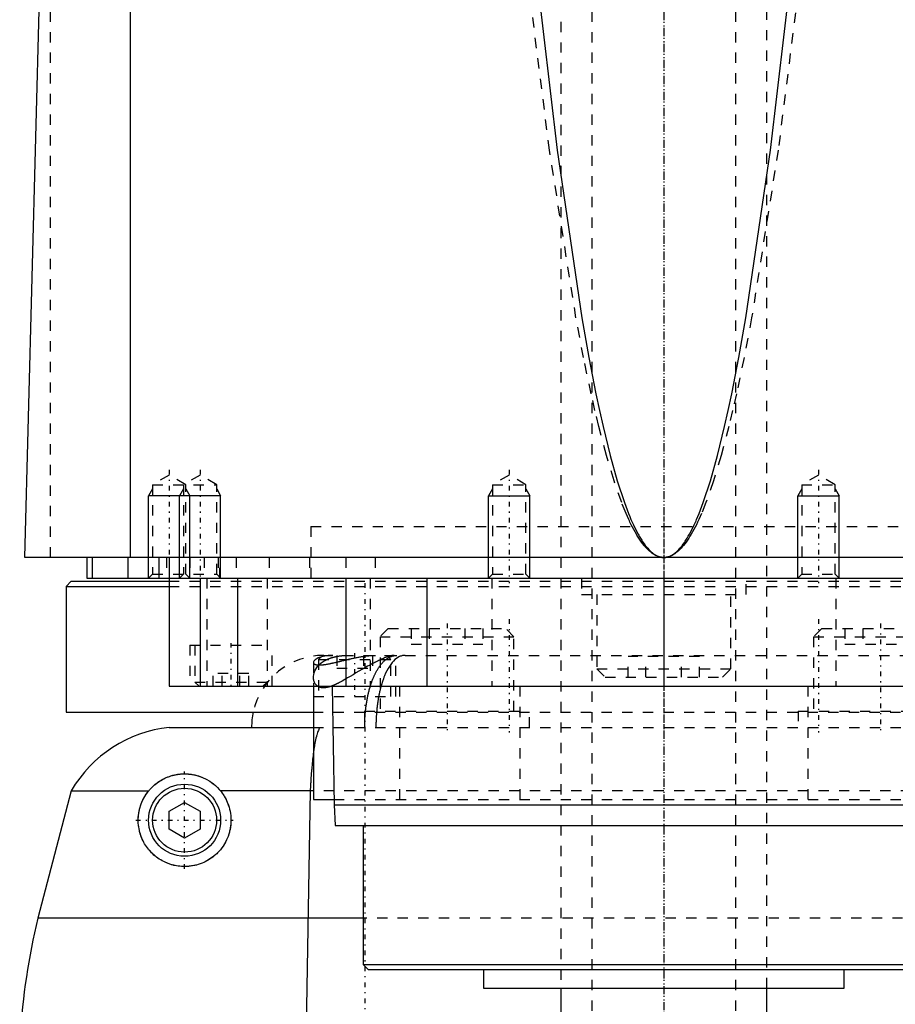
# Model space of a CAD drawing. Extents: x -90 to 90, y -1 to 703.
# Tile 3 of 7: x -62 to 22, y 350 to 445. Entities that reach past the tile are written whole.
import ezdxf

# ---------------------------------------------------------------- set-up
doc = ezdxf.new("R2010")
doc.units = 0
doc.linetypes.add('CENTER', pattern=[1.5, 0.45, -0.5, 0.05, -0.5])
doc.linetypes.add('DASHED', pattern=[2, 1, -1])
for name, color, linetype in [('AM_0', 7, 'CONTINUOUS'), ('AM_10', 7, 'CONTINUOUS'), ('AM_3', 7, 'DASHED'), ('AM_7', 7, 'CENTER')]:
    doc.layers.add(name, color=color, linetype=linetype)

msp = doc.modelspace()

# ---------------------------------------------------------------- linework, layer by layer
at = {"layer": 'AM_0', "color": 7, "linetype": 'CONTINUOUS'}
for p, q in [((-51.744, 393), (-51.744, 453.55)), ((-62, 393), (-60.5, 449.85)), ((62, 393), (-62, 393)), ((-56, 393), (-56, 391)), ((-55.474, 393), (-55.474, 391)), ((-52, 393), (-52, 391)), ((-49, 393), (-49, 391)), ((-48, 393), (-48, 380.5)), ((-56, 391), (56, 391)), ((-45.003, 391), (-45.003, 380.5)), ((-41.361, 391), (-41.361, 380.5)), ((-30.85, 391), (-30.85, 380.5)), ((-23, 391), (-23, 380.5)), ((-13, 391), (-13.005, 391.005)), ((0, 391), (0, 380.5)), ((13.005, 391.005), (13, 391)), ((-57.5, 390.7), (-58, 390.2)), ((-58, 390.2), (-58, 378)), ((-58, 390.2), (-48.014, 390.2)), ((-57.5, 390.7), (-48.014, 390.7)), ((-48, 380.5), (48, 380.5)), ((-34, 380.5), (-34, 369.5)), ((-32.175, 380.5), (-32, 369)), ((-58, 378), (-34.039, 378)), ((-48, 376.5), (-34.006, 376.5)), ((-57.5, 370.35), (-60.75, 358)), ((-57.5, 370.35), (-49.982, 370.35)), ((-34, 370.35), (-43.018, 370.35)), ((-34.315, 370.35), (-34.766, 344.5)), ((-48, 368.366), (-46.5, 369.232)), ((-46.5, 369.232), (-45, 368.366)), ((-34, 369.5), (-32.008, 369.5)), ((-32, 369), (-31.9, 367)), ((-32, 369), (32, 369)), ((-48, 366.634), (-48, 368.366)), ((-45, 368.366), (-45, 366.634)), ((-31.9, 367), (31.9, 367)), ((-29.175, 367), (-29.175, 353.5)), ((-46.5, 365.768), (-48, 366.634)), ((-45, 366.634), (-46.5, 365.768)), ((-29.175, 358), (-60.75, 358)), ((-29.175, 353.5), (-28.675, 353)), ((-29.175, 353.5), (29.175, 353.5)), ((-28.675, 353), (28.675, 353)), ((-17.5, 353), (-17.5, 351.2)), ((17.5, 351.2), (17.5, 353)), ((-17.5, 351.2), (17.5, 351.2)), ((-10, 351.2), (-10, 339)), ((10, 339), (10, 351.2))]:
    msp.add_line(p, q, dxfattribs=at)
for points in [[(-12.4, 449.85, 0), (-10.364, 432.538, 0), (-7.968, 416.271, 0), (-7.279, 412.407, 0), (-6.59, 408.891, 0), (-6.245, 407.264, 0), (-5.9, 405.725, 0), (-5.208, 402.909, 0), (-4.515, 400.445, 0), (-3.822, 398.331, 0), (-3.417, 397.261, 0), (-3.302, 396.977, 0), (-3.186, 396.703, 0), (-3.128, 396.569, 0), (-3.07, 396.438, 0), (-2.955, 396.184, 0), (-2.839, 395.939, 0), (-2.723, 395.704, 0), (-2.607, 395.479, 0), (-2.491, 395.263, 0), (-2.434, 395.159, 0), (-2.376, 395.058, 0), (-2.26, 394.862, 0), (-2.144, 394.676, 0), (-2.086, 394.587, 0), (-2.028, 394.5, 0), (-1.912, 394.333, 0), (-1.797, 394.177, 0), (-1.739, 394.102, 0), (-1.681, 394.03, 0), (-1.565, 393.893, 0), (-1.449, 393.765, 0), (-1.333, 393.648, 0), (-1.217, 393.54, 0), (-1.101, 393.442, 0), (-1.043, 393.397, 0), (-0.985, 393.354, 0), (-0.869, 393.275, 0), (-0.754, 393.207, 0), (-0.638, 393.148, 0), (-0.57, 393.118, 0), (-0.551, 393.111, 0), (-0.531, 393.103, 0), (-0.522, 393.099, 0), (-0.512, 393.096, 0), (-0.493, 393.088, 0), (-0.473, 393.082, 0), (-0.454, 393.075, 0), (-0.435, 393.069, 0), (-0.415, 393.063, 0), (-0.406, 393.06, 0), (-0.396, 393.057, 0), (-0.377, 393.052, 0), (-0.357, 393.047, 0), (-0.348, 393.044, 0), (-0.338, 393.042, 0), (-0.319, 393.037, 0), (-0.299, 393.033, 0), (-0.29, 393.031, 0), (-0.28, 393.029, 0), (-0.261, 393.025, 0), (-0.242, 393.021, 0), (-0.222, 393.018, 0), (-0.203, 393.015, 0), (-0.184, 393.012, 0), (-0.174, 393.011, 0), (-0.164, 393.01, 0), (-0.145, 393.008, 0), (-0.126, 393.006, 0), (-0.106, 393.004, 0), (-0.087, 393.003, 0), (-0.068, 393.002, 0), (-0.058, 393.001, 0), (-0.048, 393.001, 0), (-0.029, 393, 0), (-0.01, 393, 0), (0, 393, 0)], [(0, 393, 0), (0.01, 393, 0), (0.029, 393, 0), (0.048, 393.001, 0), (0.058, 393.001, 0), (0.068, 393.002, 0), (0.087, 393.003, 0), (0.106, 393.004, 0), (0.126, 393.006, 0), (0.145, 393.008, 0), (0.164, 393.01, 0), (0.174, 393.011, 0), (0.184, 393.012, 0), (0.203, 393.015, 0), (0.222, 393.018, 0), (0.242, 393.021, 0), (0.261, 393.025, 0), (0.28, 393.029, 0), (0.29, 393.031, 0), (0.299, 393.033, 0), (0.319, 393.037, 0), (0.338, 393.042, 0), (0.348, 393.044, 0), (0.357, 393.047, 0), (0.377, 393.052, 0), (0.396, 393.057, 0), (0.406, 393.06, 0), (0.415, 393.063, 0), (0.435, 393.069, 0), (0.454, 393.075, 0), (0.473, 393.082, 0), (0.493, 393.088, 0), (0.512, 393.096, 0), (0.522, 393.099, 0), (0.531, 393.103, 0), (0.551, 393.111, 0), (0.57, 393.118, 0), (0.589, 393.127, 0), (0.609, 393.135, 0), (0.628, 393.144, 0), (0.638, 393.148, 0), (0.647, 393.153, 0), (0.667, 393.162, 0), (0.686, 393.171, 0), (0.754, 393.207, 0), (0.869, 393.275, 0), (0.985, 393.354, 0), (1.043, 393.397, 0), (1.101, 393.442, 0), (1.217, 393.54, 0), (1.333, 393.648, 0), (1.449, 393.765, 0), (1.565, 393.893, 0), (1.681, 394.03, 0), (1.739, 394.102, 0), (1.797, 394.177, 0), (1.912, 394.333, 0), (2.028, 394.5, 0), (2.086, 394.587, 0), (2.144, 394.676, 0), (2.26, 394.862, 0), (2.376, 395.058, 0), (2.434, 395.159, 0), (2.491, 395.263, 0), (2.607, 395.479, 0), (2.723, 395.704, 0), (2.839, 395.939, 0), (2.955, 396.184, 0), (3.07, 396.438, 0), (3.128, 396.569, 0), (3.186, 396.703, 0), (3.302, 396.977, 0), (3.417, 397.261, 0), (3.822, 398.331, 0), (4.515, 400.445, 0), (5.208, 402.909, 0), (5.9, 405.725, 0), (6.245, 407.264, 0), (6.59, 408.891, 0), (7.279, 412.407, 0), (7.968, 416.271, 0), (10.364, 432.538, 0), (12.4, 449.85, 0)], [(-34, 374.029, 0), (-34.01, 373.945, 0), (-34.032, 373.775, 0), (-34.053, 373.6, 0), (-34.063, 373.51, 0), (-34.073, 373.42, 0), (-34.093, 373.235, 0), (-34.113, 373.046, 0), (-34.132, 372.853, 0), (-34.15, 372.655, 0), (-34.168, 372.454, 0), (-34.177, 372.351, 0), (-34.186, 372.248, 0), (-34.203, 372.038, 0), (-34.22, 371.825, 0), (-34.236, 371.608, 0), (-34.251, 371.387, 0), (-34.266, 371.163, 0), (-34.274, 371.049, 0), (-34.281, 370.935, 0), (-34.295, 370.703, 0), (-34.309, 370.469, 0), (-34.315, 370.35, 0)], [(-49.982, 370.35, 0), (-49.953, 370.385, 0), (-49.894, 370.455, 0), (-49.833, 370.523, 0), (-49.803, 370.557, 0), (-49.772, 370.59, 0), (-49.709, 370.655, 0), (-49.644, 370.719, 0), (-49.579, 370.782, 0), (-49.513, 370.843, 0), (-49.445, 370.902, 0), (-49.411, 370.932, 0), (-49.377, 370.961, 0), (-49.307, 371.017, 0), (-49.237, 371.072, 0), (-49.166, 371.125, 0), (-49.094, 371.177, 0), (-49.022, 371.227, 0), (-48.986, 371.251, 0), (-48.949, 371.275, 0), (-48.876, 371.322, 0), (-48.802, 371.366, 0), (-48.765, 371.388, 0), (-48.728, 371.41, 0), (-48.654, 371.451, 0), (-48.579, 371.491, 0), (-48.541, 371.511, 0), (-48.503, 371.53, 0), (-48.427, 371.566, 0), (-48.351, 371.601, 0), (-48.275, 371.635, 0), (-48.199, 371.667, 0), (-48.123, 371.697, 0), (-48.085, 371.712, 0), (-48.047, 371.726, 0), (-47.971, 371.753, 0), (-47.895, 371.778, 0), (-47.819, 371.802, 0), (-47.743, 371.825, 0), (-47.667, 371.846, 0), (-47.63, 371.856, 0), (-47.592, 371.866, 0), (-47.517, 371.884, 0), (-47.442, 371.9, 0), (-47.367, 371.916, 0), (-47.292, 371.93, 0), (-47.218, 371.942, 0), (-47.181, 371.948, 0), (-47.144, 371.954, 0), (-47.07, 371.964, 0), (-46.997, 371.972, 0), (-46.924, 371.98, 0), (-46.851, 371.986, 0), (-46.779, 371.991, 0), (-46.743, 371.993, 0), (-46.707, 371.995, 0), (-46.636, 371.998, 0), (-46.565, 372, 0), (-46.494, 372, 0), (-46.423, 371.999, 0), (-46.354, 371.998, 0), (-46.319, 371.996, 0), (-46.284, 371.995, 0), (-46.215, 371.991, 0), (-46.146, 371.986, 0), (-46.112, 371.983, 0), (-46.077, 371.98, 0), (-46.009, 371.973, 0), (-45.942, 371.965, 0), (-45.908, 371.961, 0), (-45.875, 371.956, 0), (-45.808, 371.946, 0), (-45.741, 371.936, 0), (-45.512, 371.89, 0), (-45.129, 371.786, 0), (-44.759, 371.65, 0), (-44.403, 371.482, 0), (-44.064, 371.284, 0), (-43.901, 371.173, 0), (-43.742, 371.056, 0), (-43.437, 370.797, 0), (-43.268, 370.632, 0), (-43.221, 370.582, 0), (-43.175, 370.532, 0), (-43.152, 370.507, 0), (-43.129, 370.481, 0), (-43.084, 370.429, 0), (-43.04, 370.377, 0), (-43.018, 370.35, 0)], [(-43.018, 370.35, 0), (-42.961, 370.279, 0), (-42.853, 370.136, 0), (-42.75, 369.987, 0), (-42.7, 369.91, 0), (-42.651, 369.831, 0), (-42.556, 369.667, 0), (-42.467, 369.497, 0), (-42.385, 369.321, 0), (-42.309, 369.138, 0), (-42.24, 368.951, 0), (-42.209, 368.855, 0), (-42.18, 368.759, 0), (-42.127, 368.563, 0), (-42.084, 368.364, 0), (-42.049, 368.162, 0), (-42.023, 367.959, 0), (-42.007, 367.755, 0), (-42.003, 367.652, 0), (-42, 367.55, 0), (-42.003, 367.346, 0), (-42.014, 367.144, 0), (-42.023, 367.043, 0), (-42.035, 366.944, 0), (-42.064, 366.743, 0), (-42.104, 366.54, 0), (-42.127, 366.439, 0), (-42.153, 366.337, 0), (-42.212, 366.134, 0), (-42.282, 365.933, 0), (-42.361, 365.734, 0), (-42.45, 365.538, 0), (-42.549, 365.347, 0), (-42.601, 365.253, 0), (-42.656, 365.16, 0), (-42.773, 364.979, 0), (-42.897, 364.804, 0), (-43.029, 364.636, 0), (-43.168, 364.476, 0), (-43.313, 364.323, 0), (-43.387, 364.25, 0), (-43.463, 364.18, 0), (-43.617, 364.045, 0), (-43.774, 363.92, 0), (-43.935, 363.802, 0), (-44.101, 363.693, 0), (-44.272, 363.59, 0), (-44.359, 363.542, 0), (-44.446, 363.496, 0), (-44.624, 363.41, 0), (-44.805, 363.332, 0), (-44.987, 363.262, 0), (-45.171, 363.201, 0), (-45.356, 363.148, 0), (-45.449, 363.124, 0), (-45.542, 363.103, 0), (-45.727, 363.067, 0), (-45.911, 363.039, 0), (-46.094, 363.018, 0), (-46.275, 363.006, 0), (-46.454, 363, 0), (-46.543, 363, 0), (-46.63, 363.002, 0), (-46.803, 363.01, 0), (-46.971, 363.025, 0), (-47.054, 363.034, 0), (-47.135, 363.045, 0), (-47.295, 363.071, 0), (-47.455, 363.102, 0), (-47.534, 363.12, 0), (-47.613, 363.14, 0), (-47.771, 363.183, 0), (-47.927, 363.232, 0), (-48.081, 363.287, 0), (-48.233, 363.347, 0), (-48.383, 363.413, 0), (-48.457, 363.448, 0), (-48.53, 363.484, 0), (-48.675, 363.56, 0), (-48.816, 363.642, 0), (-48.954, 363.728, 0), (-49.089, 363.819, 0), (-49.22, 363.915, 0), (-49.284, 363.964, 0), (-49.347, 364.015, 0), (-49.469, 364.119, 0), (-49.588, 364.227, 0), (-49.702, 364.338, 0), (-49.812, 364.454, 0), (-49.917, 364.572, 0), (-49.968, 364.632, 0), (-50.017, 364.693, 0), (-50.112, 364.817, 0), (-50.203, 364.943, 0), (-50.29, 365.073, 0), (-50.374, 365.21, 0), (-50.454, 365.352, 0), (-50.493, 365.425, 0), (-50.531, 365.5, 0), (-50.603, 365.653, 0), (-50.671, 365.811, 0), (-50.733, 365.973, 0), (-50.79, 366.141, 0), (-50.84, 366.312, 0), (-50.863, 366.399, 0), (-50.885, 366.487, 0), (-50.922, 366.667, 0), (-50.953, 366.849, 0), (-50.965, 366.942, 0), (-50.976, 367.035, 0), (-50.992, 367.224, 0), (-50.999, 367.415, 0), (-51, 367.512, 0), (-50.999, 367.609, 0), (-50.99, 367.804, 0), (-50.972, 368.001, 0), (-50.945, 368.199, 0), (-50.91, 368.398, 0), (-50.884, 368.514, 0), (-50.876, 368.548, 0), (-50.868, 368.581, 0), (-50.864, 368.598, 0), (-50.86, 368.614, 0), (-50.851, 368.648, 0), (-50.842, 368.681, 0), (-50.838, 368.698, 0), (-50.833, 368.714, 0), (-50.824, 368.748, 0), (-50.814, 368.781, 0), (-50.809, 368.798, 0), (-50.804, 368.814, 0), (-50.794, 368.848, 0), (-50.783, 368.881, 0), (-50.772, 368.914, 0), (-50.761, 368.947, 0), (-50.75, 368.98, 0), (-50.744, 368.997, 0), (-50.738, 369.013, 0), (-50.726, 369.046, 0), (-50.714, 369.079, 0), (-50.702, 369.112, 0), (-50.689, 369.144, 0), (-50.676, 369.177, 0), (-50.669, 369.193, 0), (-50.663, 369.209, 0), (-50.649, 369.242, 0), (-50.636, 369.274, 0), (-50.622, 369.306, 0), (-50.607, 369.338, 0), (-50.593, 369.371, 0), (-50.585, 369.386, 0), (-50.578, 369.402, 0), (-50.563, 369.434, 0), (-50.548, 369.466, 0), (-50.493, 369.575, 0), (-50.392, 369.759, 0), (-50.338, 369.849, 0), (-50.283, 369.937, 0), (-50.168, 370.108, 0), (-50.046, 370.271, 0), (-49.982, 370.35, 0)]]:
    msp.add_polyline3d(points, dxfattribs=at)
for radius in [3.5, 3.1]:
    msp.add_circle((-46.5, 367.5), radius, dxfattribs=at)
for centre, radius, start, end in [((-33, 376.5), 7, 167.62637, 180), ((-46.693, 364.069), 12.5, 96.00221, 149.83328), ((12.298, 341.001), 75, 166.89975, 175.79517)]:
    msp.add_arc(centre, radius, start, end, dxfattribs=at)
at = {"layer": 'AM_10', "color": 7, "linetype": 'CONTINUOUS'}
for p, q in [((-49.621, 399.656), (-50, 399)), ((-46.621, 399.656), (-47, 399)), ((-46.379, 399.656), (-46, 399)), ((-43.379, 399.656), (-43, 399)), ((-16.621, 399.656), (-17, 399)), ((-13.379, 399.656), (-13, 399)), ((13.379, 399.656), (13, 399)), ((16.621, 399.656), (17, 399)), ((-50, 391), (-50, 399)), ((-43, 399), (-50, 399)), ((-47, 391), (-47, 399)), ((-46, 391), (-46, 399)), ((-43, 391), (-43, 399)), ((-17, 391), (-17, 399)), ((-17, 399), (-13, 399)), ((-13, 391), (-13, 399)), ((13, 391), (13, 399)), ((13, 399), (17, 399)), ((17, 391), (17, 399))]:
    msp.add_line(p, q, dxfattribs=at)
at = {"layer": 'AM_3', "color": 6, "linetype": 'DASHED'}
for p, q in [((-7, 684), (-7, 299)), ((7, 299), (7, 684)), ((-10, 589), (-10, 351.2)), ((10, 351.2), (10, 589)), ((-59.5, 393), (-59.5, 451.989)), ((-48, 401), (-49.621, 400.064)), ((-46.379, 400.064), (-48, 401)), ((-45, 401), (-46.621, 400.064)), ((-43.379, 400.064), (-45, 401)), ((-15, 401), (-16.621, 400.064)), ((-13.379, 400.064), (-15, 401)), ((15, 401), (13.379, 400.064)), ((16.621, 400.064), (15, 401)), ((-49.621, 400.064), (-49.621, 391.379)), ((-49.621, 400.064), (-43.379, 400.064)), ((-46.621, 400.064), (-46.621, 391.379)), ((-46.379, 391.379), (-46.379, 400.064)), ((-43.379, 391.379), (-43.379, 400.064)), ((-16.621, 400.064), (-16.621, 391.379)), ((-16.621, 400.064), (-13.379, 400.064)), ((-13.379, 391.379), (-13.379, 400.064)), ((13.379, 400.064), (13.379, 391.379)), ((13.379, 400.064), (16.621, 400.064)), ((16.621, 391.379), (16.621, 400.064)), ((-34.25, 396), (34.25, 396)), ((-34.25, 396), (-34.25, 390.7)), ((-34.25, 396), (0, 396)), ((-48.25, 393), (-48.25, 391)), ((-46, 393), (-46, 391)), ((-44.587, 393), (-44.587, 391)), ((-43.236, 393), (-43.236, 391)), ((-43.087, 391), (-43.087, 393)), ((-41.5, 393), (-41.5, 391)), ((-38.286, 393), (-38.286, 391)), ((-34.381, 393), (-34.381, 391)), ((-30.84, 393), (-30.84, 391)), ((-28, 393), (-28, 391)), ((-49.621, 391.379), (-50, 391)), ((-49.621, 391.379), (-43.379, 391.379)), ((-46.621, 391.379), (-47, 391)), ((-46, 391), (-46.379, 391.379)), ((-44.341, 391), (-44.341, 380.5)), ((-43, 391), (-43.379, 391.379)), ((-38.5, 391), (-38.5, 380.5)), ((-28.477, 391), (-28.477, 380.5)), ((-16.621, 391.379), (-17, 391)), ((-16.695, 391), (-16.695, 380.5)), ((-16.621, 391.379), (-13.379, 391.379)), ((-13.005, 391.005), (-13.379, 391.379)), ((-8, 391), (-8, 389.4)), ((8, 389.4), (8, 391)), ((13.379, 391.379), (13.005, 391.005)), ((13.379, 391.379), (16.621, 391.379)), ((17, 391), (16.621, 391.379)), ((16.695, 391), (16.695, 380.5)), ((-48.014, 390.7), (48.014, 390.7)), ((-48.014, 390.2), (48.014, 390.2)), ((-8, 389.4), (8, 389.4)), ((-6.5, 389.4), (-6.5, 382.2)), ((6.5, 382.2), (6.5, 389.4)), ((-26.737, 386.1), (-27.537, 385.3)), ((-27.537, 385.3), (-27.537, 378.1)), ((-27.537, 385.3), (-14.537, 385.3)), ((-26.737, 386.1), (-15.337, 386.1)), ((-24.502, 386.1), (-24.502, 384.6)), ((-22.77, 386.1), (-22.77, 384.6)), ((-19.305, 386.1), (-19.305, 384.6)), ((-17.573, 386.1), (-17.573, 384.6)), ((-14.537, 385.3), (-15.337, 386.1)), ((-14.537, 378.1), (-14.537, 385.3)), ((15.337, 386.1), (14.537, 385.3)), ((14.537, 385.3), (14.537, 378.1)), ((14.537, 385.3), (27.537, 385.3)), ((15.337, 386.1), (26.737, 386.1)), ((17.573, 386.1), (17.573, 384.6)), ((19.305, 386.1), (19.305, 384.6)), ((-46, 384.5), (-46, 380.5)), ((-46, 384.5), (-38, 384.5)), ((-45.5, 384.5), (-45.5, 380.9)), ((-38, 380.5), (-38, 384.5)), ((-24.502, 384.6), (-17.573, 384.6)), ((17.573, 384.6), (24.502, 384.6)), ((-33.1, 383.5), (-33.5, 383.1)), ((-33.1, 383.5), (33.1, 383.5)), ((-31.732, 383.5), (-31.732, 382.25)), ((-30.866, 383.5), (-30.866, 382.25)), ((-29.134, 383.5), (-29.134, 382.25)), ((-28.268, 383.5), (-28.268, 382.25)), ((-26.5, 383.1), (-26.9, 383.5)), ((-26, 379.5), (-26, 383.5)), ((-3.464, 381.4), (-3.464, 383.4)), ((3.464, 383.4), (-3.464, 383.4)), ((-1.732, 381.4), (-1.732, 383.4)), ((1.732, 381.4), (1.732, 383.4)), ((3.464, 381.4), (3.464, 383.4)), ((-34, 382.813), (-34, 380.5)), ((-33.5, 383.1), (-33.5, 379.5)), ((-33.5, 383.1), (-26.5, 383.1)), ((-26.5, 379.5), (-26.5, 383.1)), ((-43.732, 380.5), (-43.732, 381.75)), ((-40.268, 381.75), (-43.732, 381.75)), ((-42.866, 380.5), (-42.866, 381.75)), ((-41.134, 380.5), (-41.134, 381.75)), ((-40.268, 380.5), (-40.268, 381.75)), ((-31.732, 382.25), (-28.268, 382.25)), ((-6.5, 382.2), (-5.7, 381.4)), ((-6.5, 382.2), (6.5, 382.2)), ((-5.7, 381.4), (5.7, 381.4)), ((5.7, 381.4), (6.5, 382.2)), ((-45.5, 380.9), (-45.1, 380.5)), ((-45.5, 380.9), (-38.5, 380.9)), ((-38.9, 380.5), (-38.5, 380.9)), ((-25.65, 380.5), (-25.65, 369.5)), ((-13.979, 380.5), (-13.979, 369.5)), ((13.979, 380.5), (13.979, 369.5)), ((-34, 379.5), (-26, 379.5)), ((-34.039, 378), (34.039, 378)), ((-29.037, 378.1), (-29.037, 376.5)), ((-29.037, 378.1), (-13.037, 378.1)), ((-27.861, 378.1), (-27.87, 378)), ((-13.037, 376.5), (-13.037, 378.1)), ((13.037, 378.1), (13.037, 376.5)), ((13.037, 378.1), (29.037, 378.1)), ((-34.006, 376.5), (34.006, 376.5)), ((34, 370.35), (-34, 370.35)), ((-32.008, 369.5), (32.008, 369.5)), ((29.175, 358), (-29.175, 358))]:
    msp.add_line(p, q, dxfattribs=at)
for points in [[(0, 393, 0), (-0.01, 393, 0), (-0.031, 393, 0), (-0.052, 393.001, 0), (-0.062, 393.001, 0), (-0.072, 393.002, 0), (-0.093, 393.003, 0), (-0.114, 393.004, 0), (-0.134, 393.006, 0), (-0.155, 393.008, 0), (-0.176, 393.01, 0), (-0.186, 393.011, 0), (-0.196, 393.012, 0), (-0.217, 393.015, 0), (-0.238, 393.018, 0), (-0.258, 393.021, 0), (-0.279, 393.025, 0), (-0.3, 393.029, 0), (-0.31, 393.031, 0), (-0.32, 393.033, 0), (-0.341, 393.037, 0), (-0.362, 393.042, 0), (-0.372, 393.044, 0), (-0.382, 393.047, 0), (-0.403, 393.052, 0), (-0.424, 393.057, 0), (-0.434, 393.06, 0), (-0.444, 393.063, 0), (-0.465, 393.069, 0), (-0.486, 393.075, 0), (-0.506, 393.082, 0), (-0.527, 393.088, 0), (-0.548, 393.095, 0), (-0.558, 393.099, 0), (-0.568, 393.103, 0), (-0.589, 393.11, 0), (-0.61, 393.118, 0), (-0.682, 393.148, 0), (-0.806, 393.207, 0), (-0.93, 393.275, 0), (-1.054, 393.354, 0), (-1.116, 393.396, 0), (-1.178, 393.442, 0), (-1.302, 393.54, 0), (-1.426, 393.647, 0), (-1.549, 393.765, 0), (-1.673, 393.892, 0), (-1.797, 394.029, 0), (-1.859, 394.101, 0), (-1.921, 394.176, 0), (-2.045, 394.332, 0), (-2.169, 394.499, 0), (-2.231, 394.586, 0), (-2.293, 394.675, 0), (-2.417, 394.861, 0), (-2.541, 395.057, 0), (-2.603, 395.158, 0), (-2.664, 395.262, 0), (-2.788, 395.477, 0), (-2.912, 395.702, 0), (-3.036, 395.937, 0), (-3.16, 396.182, 0), (-3.284, 396.436, 0), (-3.345, 396.567, 0), (-3.407, 396.701, 0), (-3.531, 396.974, 0), (-3.655, 397.258, 0), (-4.088, 398.328, 0), (-4.829, 400.441, 0), (-5.57, 402.904, 0), (-6.311, 405.719, 0), (-6.68, 407.258, 0), (-7.05, 408.884, 0), (-7.788, 412.399, 0), (-8.524, 416.263, 0), (-11.092, 432.53, 0), (-13.276, 449.85, 0)], [(13.276, 449.85, 0), (11.092, 432.53, 0), (8.524, 416.263, 0), (7.788, 412.399, 0), (7.05, 408.884, 0), (6.68, 407.258, 0), (6.311, 405.719, 0), (5.57, 402.904, 0), (4.829, 400.441, 0), (4.088, 398.328, 0), (3.655, 397.258, 0), (3.531, 396.974, 0), (3.407, 396.701, 0), (3.345, 396.567, 0), (3.284, 396.436, 0), (3.16, 396.182, 0), (3.036, 395.937, 0), (2.912, 395.702, 0), (2.788, 395.477, 0), (2.664, 395.262, 0), (2.603, 395.158, 0), (2.541, 395.057, 0), (2.417, 394.861, 0), (2.293, 394.675, 0), (2.231, 394.586, 0), (2.169, 394.499, 0), (2.045, 394.332, 0), (1.921, 394.176, 0), (1.859, 394.101, 0), (1.797, 394.029, 0), (1.673, 393.892, 0), (1.549, 393.765, 0), (1.426, 393.647, 0), (1.302, 393.54, 0), (1.178, 393.442, 0), (1.116, 393.396, 0), (1.054, 393.354, 0), (0.93, 393.275, 0), (0.806, 393.207, 0), (0.682, 393.148, 0), (0.558, 393.099, 0), (0.486, 393.075, 0), (0.465, 393.069, 0), (0.444, 393.063, 0), (0.434, 393.06, 0), (0.424, 393.057, 0), (0.403, 393.052, 0), (0.382, 393.047, 0), (0.372, 393.044, 0), (0.362, 393.042, 0), (0.341, 393.037, 0), (0.32, 393.033, 0), (0.31, 393.031, 0), (0.3, 393.029, 0), (0.279, 393.025, 0), (0.258, 393.021, 0), (0.238, 393.018, 0), (0.217, 393.015, 0), (0.196, 393.012, 0), (0.186, 393.011, 0), (0.176, 393.01, 0), (0.155, 393.008, 0), (0.134, 393.006, 0), (0.114, 393.004, 0), (0.093, 393.003, 0), (0.072, 393.002, 0), (0.062, 393.001, 0), (0.052, 393.001, 0), (0.031, 393, 0), (0.01, 393, 0), (0, 393, 0)], [(-32.107, 383.5, 0), (-32.202, 383.499, 0), (-32.387, 383.492, 0), (-32.564, 383.479, 0), (-32.649, 383.47, 0), (-32.732, 383.46, 0), (-32.892, 383.436, 0), (-33.042, 383.406, 0), (-33.183, 383.371, 0), (-33.313, 383.333, 0), (-33.434, 383.291, 0), (-33.49, 383.268, 0), (-33.543, 383.245, 0), (-33.642, 383.197, 0), (-33.729, 383.147, 0), (-33.804, 383.096, 0), (-33.868, 383.043, 0), (-33.92, 382.991, 0), (-33.941, 382.964, 0), (-33.959, 382.938, 0), (-33.985, 382.887, 0), (-33.998, 382.837, 0), (-34, 382.813, 0)], [(-34, 382.813, 0), (-34, 382.806, 0), (-33.999, 382.791, 0), (-33.996, 382.777, 0), (-33.994, 382.77, 0), (-33.992, 382.763, 0), (-33.987, 382.75, 0), (-33.98, 382.736, 0), (-33.972, 382.723, 0), (-33.963, 382.711, 0), (-33.952, 382.699, 0), (-33.947, 382.693, 0), (-33.94, 382.687, 0), (-33.927, 382.676, 0), (-33.912, 382.665, 0), (-33.896, 382.655, 0), (-33.879, 382.645, 0), (-33.86, 382.636, 0), (-33.851, 382.631, 0), (-33.84, 382.627, 0), (-33.819, 382.618, 0), (-33.796, 382.611, 0), (-33.784, 382.607, 0), (-33.772, 382.604, 0), (-33.746, 382.597, 0), (-33.72, 382.591, 0), (-33.706, 382.588, 0), (-33.691, 382.586, 0), (-33.662, 382.581, 0), (-33.631, 382.577, 0), (-33.598, 382.574, 0), (-33.564, 382.571, 0), (-33.529, 382.569, 0), (-33.511, 382.568, 0), (-33.493, 382.567, 0), (-33.455, 382.566, 0), (-33.416, 382.566, 0), (-33.376, 382.567, 0), (-33.335, 382.568, 0), (-33.292, 382.57, 0), (-33.27, 382.571, 0), (-33.248, 382.573, 0), (-33.203, 382.576, 0), (-33.157, 382.58, 0), (-33.11, 382.585, 0), (-33.061, 382.59, 0), (-33.011, 382.596, 0), (-32.986, 382.599, 0), (-32.96, 382.602, 0), (-32.908, 382.609, 0), (-32.855, 382.617, 0), (-32.8, 382.626, 0), (-32.745, 382.635, 0), (-32.688, 382.645, 0), (-32.659, 382.65, 0), (-32.63, 382.655, 0), (-32.572, 382.666, 0), (-32.512, 382.677, 0), (-32.452, 382.689, 0), (-32.39, 382.701, 0), (-32.328, 382.714, 0), (-32.297, 382.721, 0), (-32.265, 382.728, 0), (-32.201, 382.741, 0), (-32.136, 382.756, 0), (-32.104, 382.763, 0), (-32.071, 382.77, 0), (-32.004, 382.785, 0), (-31.937, 382.801, 0), (-31.903, 382.808, 0), (-31.869, 382.816, 0), (-31.801, 382.832, 0), (-31.731, 382.849, 0), (-31.661, 382.865, 0), (-31.59, 382.882, 0), (-31.519, 382.899, 0), (-31.483, 382.908, 0), (-31.447, 382.917, 0), (-31.374, 382.934, 0), (-31.301, 382.952, 0), (-31.227, 382.97, 0), (-31.152, 382.988, 0), (-31.078, 383.006, 0), (-31.04, 383.015, 0), (-31.002, 383.024, 0), (-30.926, 383.042, 0), (-30.85, 383.06, 0), (-30.773, 383.079, 0), (-30.696, 383.097, 0), (-30.619, 383.115, 0), (-30.58, 383.124, 0), (-30.541, 383.133, 0), (-30.463, 383.151, 0), (-30.384, 383.168, 0), (-30.305, 383.186, 0), (-30.226, 383.203, 0), (-30.147, 383.22, 0), (-30.107, 383.229, 0), (-30.068, 383.237, 0), (-29.988, 383.254, 0), (-29.908, 383.27, 0), (-29.828, 383.286, 0), (-29.748, 383.302, 0), (-29.668, 383.317, 0), (-29.627, 383.324, 0), (-29.587, 383.332, 0), (-29.507, 383.346, 0), (-29.427, 383.36, 0), (-29.387, 383.367, 0), (-29.347, 383.374, 0), (-29.267, 383.386, 0), (-29.187, 383.399, 0), (-29.147, 383.405, 0), (-29.108, 383.411, 0), (-29.028, 383.422, 0), (-28.949, 383.432, 0), (-28.87, 383.442, 0), (-28.791, 383.451, 0), (-28.712, 383.46, 0), (-28.673, 383.464, 0), (-28.634, 383.468, 0), (-28.556, 383.475, 0), (-28.478, 383.481, 0), (-28.402, 383.486, 0), (-28.325, 383.491, 0), (-28.25, 383.494, 0), (-28.212, 383.496, 0), (-28.175, 383.497, 0), (-28.101, 383.499, 0), (-28.028, 383.5, 0), (-27.991, 383.5, 0)], [(-34, 381.377, 0), (-33.997, 381.463, 0), (-33.975, 381.638, 0), (-33.931, 381.815, 0), (-33.901, 381.903, 0), (-33.865, 381.991, 0), (-33.776, 382.164, 0), (-33.666, 382.332, 0), (-33.591, 382.428, 0), (-33.568, 382.455, 0), (-33.545, 382.481, 0), (-33.533, 382.495, 0), (-33.521, 382.508, 0), (-33.496, 382.534, 0), (-33.471, 382.56, 0), (-33.445, 382.586, 0), (-33.418, 382.611, 0), (-33.391, 382.637, 0), (-33.377, 382.649, 0), (-33.364, 382.662, 0), (-33.335, 382.686, 0), (-33.306, 382.711, 0), (-33.277, 382.735, 0), (-33.247, 382.759, 0), (-33.216, 382.783, 0), (-33.2, 382.795, 0), (-33.184, 382.806, 0), (-33.152, 382.83, 0), (-33.12, 382.852, 0), (-33.103, 382.864, 0), (-33.087, 382.875, 0), (-33.053, 382.897, 0), (-33.019, 382.919, 0), (-33.001, 382.93, 0), (-32.984, 382.941, 0), (-32.948, 382.962, 0), (-32.912, 382.983, 0), (-32.875, 383.003, 0), (-32.837, 383.024, 0), (-32.799, 383.043, 0), (-32.78, 383.053, 0), (-32.761, 383.063, 0), (-32.722, 383.082, 0), (-32.682, 383.101, 0), (-32.641, 383.119, 0), (-32.6, 383.138, 0), (-32.559, 383.155, 0), (-32.538, 383.164, 0), (-32.516, 383.173, 0), (-32.474, 383.189, 0), (-32.43, 383.206, 0), (-32.387, 383.222, 0), (-32.342, 383.237, 0), (-32.298, 383.253, 0), (-32.275, 383.26, 0), (-32.252, 383.267, 0), (-32.207, 383.282, 0), (-32.161, 383.295, 0), (-32.114, 383.309, 0), (-32.067, 383.322, 0), (-32.019, 383.334, 0), (-31.995, 383.34, 0), (-31.971, 383.346, 0), (-31.922, 383.358, 0), (-31.873, 383.369, 0), (-31.824, 383.38, 0), (-31.774, 383.39, 0), (-31.724, 383.4, 0), (-31.698, 383.405, 0), (-31.673, 383.409, 0), (-31.622, 383.418, 0), (-31.57, 383.427, 0), (-31.544, 383.431, 0), (-31.518, 383.434, 0), (-31.465, 383.442, 0), (-31.413, 383.449, 0), (-31.386, 383.452, 0), (-31.36, 383.456, 0), (-31.306, 383.462, 0), (-31.253, 383.467, 0), (-31.199, 383.472, 0), (-31.145, 383.477, 0), (-31.091, 383.481, 0), (-31.064, 383.483, 0), (-31.037, 383.485, 0), (-30.982, 383.488, 0), (-30.927, 383.491, 0), (-30.872, 383.494, 0), (-30.817, 383.496, 0), (-30.761, 383.498, 0), (-30.733, 383.498, 0), (-30.705, 383.499, 0), (-30.649, 383.5, 0), (-30.593, 383.5, 0), (-30.565, 383.5, 0)], [(-29.026, 376.5, 0), (-29.026, 376.551, 0), (-29.025, 376.654, 0), (-29.024, 376.757, 0), (-29.023, 376.808, 0), (-29.022, 376.859, 0), (-29.019, 376.962, 0), (-29.016, 377.064, 0), (-29.012, 377.166, 0), (-29.007, 377.268, 0), (-29.002, 377.37, 0), (-28.999, 377.42, 0), (-28.996, 377.471, 0), (-28.99, 377.572, 0), (-28.983, 377.673, 0), (-28.975, 377.774, 0), (-28.966, 377.875, 0), (-28.957, 377.975, 0), (-28.953, 378.025, 0), (-28.948, 378.075, 0), (-28.937, 378.174, 0), (-28.926, 378.273, 0), (-28.921, 378.323, 0), (-28.915, 378.372, 0), (-28.902, 378.47, 0), (-28.89, 378.568, 0), (-28.883, 378.617, 0), (-28.876, 378.666, 0), (-28.862, 378.763, 0), (-28.847, 378.86, 0), (-28.832, 378.956, 0), (-28.816, 379.052, 0), (-28.799, 379.147, 0), (-28.791, 379.195, 0), (-28.782, 379.242, 0), (-28.764, 379.336, 0), (-28.746, 379.429, 0), (-28.727, 379.522, 0), (-28.707, 379.614, 0), (-28.687, 379.705, 0), (-28.676, 379.751, 0), (-28.666, 379.796, 0), (-28.645, 379.886, 0), (-28.623, 379.975, 0), (-28.6, 380.063, 0), (-28.577, 380.15, 0), (-28.554, 380.237, 0), (-28.542, 380.28, 0), (-28.53, 380.323, 0), (-28.505, 380.408, 0), (-28.48, 380.492, 0), (-28.454, 380.575, 0), (-28.428, 380.658, 0), (-28.401, 380.739, 0), (-28.387, 380.78, 0), (-28.373, 380.82, 0), (-28.345, 380.9, 0), (-28.317, 380.979, 0), (-28.288, 381.057, 0), (-28.259, 381.134, 0), (-28.229, 381.21, 0), (-28.213, 381.247, 0), (-28.198, 381.285, 0), (-28.167, 381.359, 0), (-28.136, 381.432, 0), (-28.12, 381.468, 0), (-28.104, 381.504, 0), (-28.071, 381.575, 0), (-28.039, 381.644, 0), (-28.022, 381.679, 0), (-28.005, 381.713, 0), (-27.972, 381.78, 0), (-27.937, 381.847, 0), (-27.903, 381.912, 0), (-27.868, 381.976, 0), (-27.833, 382.038, 0), (-27.815, 382.069, 0), (-27.797, 382.1, 0), (-27.761, 382.16, 0), (-27.724, 382.219, 0), (-27.687, 382.277, 0), (-27.65, 382.334, 0), (-27.612, 382.389, 0), (-27.593, 382.417, 0), (-27.574, 382.444, 0), (-27.536, 382.497, 0), (-27.497, 382.548, 0), (-27.458, 382.599, 0), (-27.418, 382.648, 0), (-27.378, 382.696, 0), (-27.358, 382.719, 0), (-27.338, 382.742, 0), (-27.298, 382.788, 0), (-27.257, 382.832, 0), (-27.216, 382.874, 0), (-27.174, 382.916, 0), (-27.132, 382.955, 0), (-27.111, 382.975, 0), (-27.09, 382.994, 0), (-27.048, 383.031, 0), (-27.005, 383.067, 0), (-26.963, 383.101, 0), (-26.92, 383.134, 0), (-26.877, 383.166, 0), (-26.855, 383.181, 0), (-26.833, 383.196, 0), (-26.79, 383.225, 0), (-26.746, 383.252, 0), (-26.724, 383.265, 0), (-26.702, 383.278, 0), (-26.658, 383.303, 0), (-26.613, 383.326, 0), (-26.591, 383.337, 0), (-26.569, 383.347, 0), (-26.524, 383.368, 0), (-26.479, 383.386, 0), (-26.434, 383.404, 0), (-26.389, 383.42, 0), (-26.344, 383.434, 0), (-26.321, 383.441, 0), (-26.298, 383.447, 0), (-26.253, 383.459, 0), (-26.207, 383.469, 0), (-26.161, 383.478, 0), (-26.116, 383.485, 0), (-26.07, 383.491, 0), (-26.047, 383.493, 0), (-26.024, 383.495, 0), (-25.977, 383.498, 0), (-25.931, 383.5, 0), (-25.908, 383.5, 0)], [(-26.161, 383.5, 0), (-26.181, 383.5, 0), (-26.226, 383.497, 0), (-26.275, 383.492, 0), (-26.302, 383.488, 0), (-26.329, 383.484, 0), (-26.387, 383.474, 0), (-26.45, 383.46, 0), (-26.517, 383.444, 0), (-26.588, 383.425, 0), (-26.663, 383.403, 0), (-26.702, 383.39, 0), (-26.742, 383.378, 0), (-26.824, 383.35, 0), (-26.91, 383.32, 0), (-26.999, 383.287, 0), (-27.09, 383.251, 0), (-27.185, 383.212, 0), (-27.233, 383.192, 0), (-27.282, 383.172, 0), (-27.383, 383.128, 0), (-27.485, 383.082, 0), (-27.537, 383.059, 0)], [(-25.11, 383.5, 0), (-25.188, 383.498, 0), (-25.342, 383.478, 0), (-25.495, 383.438, 0), (-25.57, 383.411, 0), (-25.646, 383.379, 0), (-25.795, 383.3, 0), (-25.942, 383.202, 0), (-26.086, 383.085, 0), (-26.227, 382.949, 0), (-26.365, 382.794, 0), (-26.433, 382.709, 0), (-26.499, 382.621, 0), (-26.629, 382.431, 0), (-26.754, 382.223, 0), (-26.875, 382, 0), (-26.99, 381.76, 0), (-27.1, 381.505, 0), (-27.153, 381.371, 0), (-27.205, 381.234, 0), (-27.303, 380.95, 0), (-27.395, 380.654, 0), (-27.438, 380.501, 0)], [(-27.537, 383.059, 0), (-27.558, 383.049, 0), (-27.6, 383.03, 0), (-27.642, 383.01, 0), (-27.663, 383, 0), (-27.684, 382.99, 0), (-27.726, 382.97, 0), (-27.769, 382.949, 0), (-27.812, 382.928, 0), (-27.855, 382.907, 0), (-27.899, 382.886, 0), (-27.921, 382.875, 0), (-27.943, 382.864, 0), (-27.987, 382.842, 0), (-28.031, 382.819, 0), (-28.076, 382.797, 0), (-28.12, 382.774, 0), (-28.165, 382.751, 0), (-28.188, 382.739, 0), (-28.21, 382.727, 0), (-28.255, 382.704, 0), (-28.301, 382.68, 0), (-28.324, 382.668, 0), (-28.347, 382.656, 0), (-28.392, 382.631, 0), (-28.438, 382.607, 0), (-28.461, 382.594, 0), (-28.484, 382.582, 0), (-28.531, 382.557, 0), (-28.577, 382.532, 0), (-28.741, 382.442, 0), (-29.023, 382.283, 0), (-29.306, 382.121, 0), (-29.588, 381.956, 0), (-29.869, 381.791, 0), (-30.008, 381.708, 0), (-30.147, 381.626, 0), (-30.421, 381.464, 0), (-30.69, 381.306, 0), (-30.953, 381.154, 0), (-31.21, 381.009, 0), (-31.459, 380.874, 0), (-31.581, 380.811, 0), (-31.602, 380.8, 0), (-31.642, 380.78, 0), (-31.681, 380.76, 0), (-31.701, 380.75, 0), (-31.721, 380.741, 0), (-31.76, 380.721, 0), (-31.799, 380.703, 0), (-31.838, 380.684, 0), (-31.877, 380.666, 0), (-31.916, 380.648, 0), (-31.935, 380.64, 0), (-31.954, 380.631, 0), (-31.993, 380.614, 0), (-32.031, 380.597, 0), (-32.069, 380.581, 0), (-32.107, 380.565, 0), (-32.145, 380.55, 0), (-32.164, 380.543, 0), (-32.183, 380.535, 0), (-32.22, 380.521, 0), (-32.258, 380.507, 0), (-32.276, 380.5, 0)], [(-33.58, 380.5, 0), (-33.603, 380.516, 0), (-33.647, 380.55, 0), (-33.688, 380.587, 0), (-33.708, 380.606, 0), (-33.727, 380.625, 0), (-33.763, 380.666, 0), (-33.796, 380.708, 0), (-33.827, 380.753, 0), (-33.855, 380.799, 0), (-33.881, 380.847, 0), (-33.893, 380.872, 0), (-33.904, 380.897, 0), (-33.925, 380.949, 0), (-33.944, 381.002, 0), (-33.959, 381.056, 0), (-33.973, 381.112, 0), (-33.983, 381.169, 0), (-33.988, 381.198, 0), (-33.992, 381.227, 0), (-33.997, 381.286, 0), (-34, 381.346, 0), (-34, 381.377, 0)], [(-32.276, 380.5, 0), (-32.321, 380.484, 0), (-32.41, 380.454, 0), (-32.498, 380.428, 0), (-32.541, 380.416, 0), (-32.584, 380.405, 0), (-32.67, 380.385, 0), (-32.752, 380.369, 0), (-32.833, 380.357, 0), (-32.911, 380.349, 0), (-32.987, 380.345, 0), (-33.024, 380.345, 0), (-33.06, 380.346, 0), (-33.131, 380.35, 0), (-33.2, 380.358, 0), (-33.267, 380.37, 0), (-33.33, 380.386, 0), (-33.391, 380.405, 0), (-33.42, 380.416, 0), (-33.449, 380.428, 0), (-33.503, 380.455, 0), (-33.555, 380.484, 0), (-33.58, 380.5, 0)], [(-27.438, 380.501, 0), (-27.455, 380.438, 0), (-27.489, 380.31, 0), (-27.522, 380.18, 0), (-27.537, 380.114, 0)], [(-27.537, 380.114, 0), (-27.55, 380.062, 0), (-27.574, 379.958, 0), (-27.597, 379.852, 0), (-27.608, 379.799, 0), (-27.62, 379.745, 0), (-27.641, 379.637, 0), (-27.663, 379.529, 0), (-27.683, 379.419, 0), (-27.703, 379.308, 0), (-27.721, 379.196, 0), (-27.731, 379.14, 0), (-27.74, 379.084, 0), (-27.757, 378.97, 0), (-27.773, 378.856, 0), (-27.789, 378.741, 0), (-27.804, 378.626, 0), (-27.818, 378.51, 0), (-27.825, 378.452, 0), (-27.832, 378.394, 0), (-27.844, 378.277, 0), (-27.856, 378.159, 0), (-27.861, 378.1, 0)], [(-27.87, 378, 0), (-27.874, 377.959, 0), (-27.881, 377.877, 0), (-27.887, 377.795, 0), (-27.89, 377.754, 0), (-27.893, 377.712, 0), (-27.898, 377.63, 0), (-27.903, 377.547, 0), (-27.908, 377.464, 0), (-27.913, 377.381, 0), (-27.917, 377.297, 0), (-27.918, 377.256, 0), (-27.92, 377.214, 0), (-27.923, 377.13, 0), (-27.926, 377.046, 0), (-27.928, 376.963, 0), (-27.93, 376.879, 0), (-27.932, 376.795, 0), (-27.933, 376.753, 0), (-27.933, 376.711, 0), (-27.934, 376.626, 0), (-27.934, 376.542, 0), (-27.934, 376.5, 0)], [(-33.33, 376.5, 0), (-33.352, 376.479, 0), (-33.395, 376.428, 0), (-33.437, 376.366, 0), (-33.458, 376.331, 0), (-33.478, 376.293, 0), (-33.519, 376.208, 0), (-33.559, 376.113, 0), (-33.599, 376.007, 0), (-33.637, 375.89, 0), (-33.676, 375.762, 0), (-33.694, 375.694, 0), (-33.713, 375.623, 0), (-33.75, 375.474, 0), (-33.786, 375.314, 0), (-33.821, 375.143, 0), (-33.855, 374.963, 0), (-33.889, 374.772, 0), (-33.905, 374.673, 0), (-33.921, 374.571, 0), (-33.953, 374.361, 0), (-33.984, 374.142, 0), (-34, 374.029, 0)]]:
    msp.add_polyline3d(points, dxfattribs=at)
msp.add_circle((-46.5, 367.5), 4.5, dxfattribs=at)
msp.add_arc((-33, 376.5), 7, 90, 167.62637, dxfattribs=at)
at = {"layer": 'AM_7', "color": 4, "linetype": 'CENTER'}
for p, q in [((0, 703.25), (0, 279.75)), ((0, 619.2), (0, 339.31)), ((-48, 401.5), (-48, 390.5)), ((-45, 401.5), (-45, 390.5)), ((-15, 401.5), (-15, 390.5)), ((15, 401.5), (15, 390.5)), ((0, 396.975), (0, 375.525)), ((-29, 390.5), (-29, 302.5)), ((-21.037, 386.58), (-21.037, 376.02)), ((-15, 387), (-15, 376)), ((15, 387), (15, 376)), ((21.037, 386.58), (21.037, 376.02)), ((-42, 384.7), (-42, 380.3)), ((-30, 383.7), (-30, 379.3)), ((-46.5, 362.775), (-46.5, 372.225)), ((-51.225, 367.5), (-41.775, 367.5))]:
    msp.add_line(p, q, dxfattribs=at)

doc.saveas('drawing.dxf')
